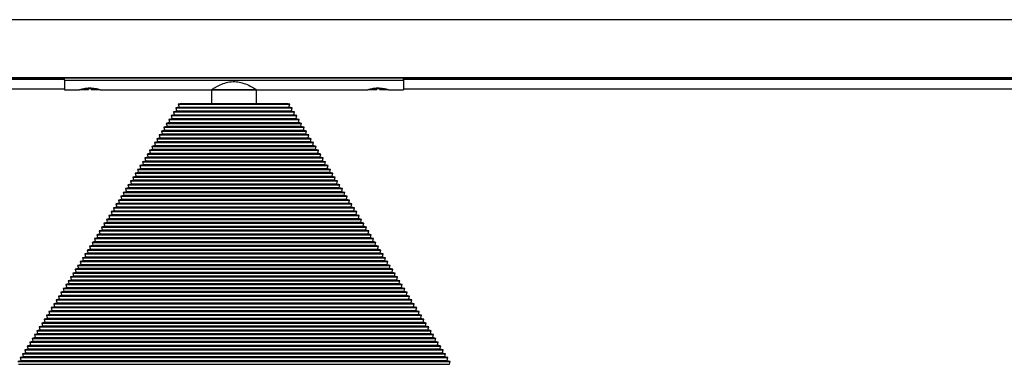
# Model space of a CAD drawing. Header units: millimetres. Extents: x 133 to 3132, y 431 to 1513.
# Tile 3 of 11: x 856 to 1204, y 871 to 993. Entities that reach past the tile are written whole.
import ezdxf

# ---------------------------------------------------------------- set-up
doc = ezdxf.new("R2010")
doc.units = ezdxf.units.MM

msp = doc.modelspace()

# ---------------------------------------------------------------- linework, layer by layer
at = {"color": 7, "linetype": 'Continuous', "lineweight": 25}
for p, q in [((2726.6, 993.04), (226.6, 993.04)), ((226.6, 972.6), (2726.6, 972.6)), ((2726.6, 972.54), (226.6, 972.54)), ((446.6, 972.3), (871.6, 972.3)), ((871.6, 971.94), (446.6, 971.94)), ((871.6, 972.54), (871.6, 972.51)), ((871.6, 971.72), (871.6, 972.51)), ((871.6, 972.51), (991.6, 972.51)), ((871.6, 972.51), (873.1, 972.51)), ((873.1, 972.54), (873.1, 972.51)), ((874.6, 972.54), (874.6, 972.51)), ((877.15, 972.54), (877.15, 972.51)), ((883.2, 972.54), (883.2, 972.51)), ((883.2, 972.51), (975.1, 972.51)), ((975.1, 972.54), (975.1, 972.51)), ((979.15, 972.54), (979.15, 972.51)), ((980.1, 972.54), (980.14, 972.51)), ((985.2, 972.54), (985.2, 972.51)), ((985.2, 972.51), (991.6, 972.51)), ((991.6, 972.54), (991.6, 972.51)), ((991.6, 971.72), (991.6, 972.51)), ((991.6, 972.3), (1416.6, 972.3)), ((1416.6, 971.94), (991.6, 971.94)), ((446.6, 968.59), (871.6, 968.59)), ((871.6, 971.72), (991.6, 971.72)), ((871.6, 971.72), (871.6, 968.29)), ((877.4, 968.38), (880.1, 968.38)), ((881.16, 968.63), (880.16, 968.63)), ((881.1, 968.38), (883.85, 968.38)), ((883.85, 968.38), (883.74, 968.41)), ((979.35, 968.38), (982.1, 968.38)), ((983.05, 968.63), (982.05, 968.63)), ((983.1, 968.38), (985.81, 968.38)), ((991.6, 971.72), (991.6, 968.29)), ((991.6, 968.59), (1416.6, 968.59)), ((871.6, 968.29), (876.85, 968.29)), ((884.3, 968.29), (923.6, 968.29)), ((923.6, 968.29), (923.6, 963.48)), ((939.6, 968.29), (923.6, 968.29)), ((923.6, 968.29), (939.6, 968.29)), ((939.6, 968.29), (978.85, 968.29)), ((939.6, 963.48), (939.6, 968.29)), ((986.3, 968.29), (991.6, 968.29)), ((912.11, 962.12), (911.06, 961.86)), ((911.06, 961.86), (911.31, 960.85)), ((911.06, 961.86), (952.15, 961.86)), ((912.95, 963.48), (911.91, 963.22)), ((911.91, 963.22), (912.16, 962.2)), ((911.91, 963.22), (951.3, 963.22)), ((912.16, 962.2), (912.11, 962.12)), ((912.11, 962.12), (951.1, 962.12)), ((912.16, 962.2), (951.05, 962.2)), ((912.95, 963.48), (950.25, 963.48)), ((951.3, 963.22), (950.25, 963.48)), ((951.05, 962.2), (951.3, 963.22)), ((951.1, 962.12), (951.05, 962.2)), ((952.15, 961.86), (951.1, 962.12)), ((951.9, 960.85), (952.15, 961.86)), ((909.56, 958.05), (908.52, 957.79)), ((910.41, 959.41), (909.36, 959.15)), ((909.36, 959.15), (909.61, 958.13)), ((909.36, 959.15), (953.84, 959.15)), ((909.61, 958.13), (909.56, 958.05)), ((909.56, 958.05), (953.65, 958.05)), ((909.61, 958.13), (953.59, 958.13)), ((911.26, 960.76), (910.21, 960.5)), ((910.21, 960.5), (910.46, 959.49)), ((910.21, 960.5), (953, 960.5)), ((910.46, 959.49), (910.41, 959.41)), ((910.41, 959.41), (952.8, 959.41)), ((910.46, 959.49), (952.74, 959.49)), ((911.31, 960.85), (911.26, 960.76)), ((911.26, 960.76), (951.95, 960.76)), ((911.31, 960.85), (951.9, 960.85)), ((951.95, 960.76), (951.9, 960.85)), ((953, 960.5), (951.95, 960.76)), ((952.74, 959.49), (953, 960.5)), ((952.8, 959.41), (952.74, 959.49)), ((953.84, 959.15), (952.8, 959.41)), ((953.59, 958.13), (953.84, 959.15)), ((953.65, 958.05), (953.59, 958.13)), ((954.69, 957.79), (953.65, 958.05)), ((907.87, 955.33), (906.82, 955.08)), ((906.82, 955.08), (907.07, 954.06)), ((906.82, 955.08), (956.39, 955.08)), ((908.71, 956.69), (907.67, 956.43)), ((907.67, 956.43), (907.92, 955.42)), ((907.67, 956.43), (955.54, 956.43)), ((907.92, 955.42), (907.87, 955.33)), ((907.87, 955.33), (955.34, 955.33)), ((907.92, 955.42), (955.29, 955.42)), ((908.52, 957.79), (908.77, 956.78)), ((908.52, 957.79), (954.69, 957.79)), ((908.77, 956.78), (908.71, 956.69)), ((908.71, 956.69), (954.49, 956.69)), ((908.77, 956.78), (954.44, 956.78)), ((954.44, 956.78), (954.69, 957.79)), ((954.49, 956.69), (954.44, 956.78)), ((955.54, 956.43), (954.49, 956.69)), ((955.29, 955.42), (955.54, 956.43)), ((955.34, 955.33), (955.29, 955.42)), ((956.39, 955.08), (955.34, 955.33)), ((956.14, 954.06), (956.39, 955.08)), ((905.32, 951.26), (904.28, 951.01)), ((904.28, 951.01), (904.53, 949.99)), ((904.28, 951.01), (958.93, 951.01)), ((906.17, 952.62), (905.12, 952.36)), ((905.12, 952.36), (905.38, 951.35)), ((905.12, 952.36), (958.08, 952.36)), ((905.38, 951.35), (905.32, 951.26)), ((905.32, 951.26), (957.89, 951.26)), ((905.38, 951.35), (957.83, 951.35)), ((907.02, 953.98), (905.97, 953.72)), ((905.97, 953.72), (906.22, 952.71)), ((905.97, 953.72), (957.23, 953.72)), ((906.22, 952.71), (906.17, 952.62)), ((906.17, 952.62), (957.04, 952.62)), ((906.22, 952.71), (956.98, 952.71)), ((907.07, 954.06), (907.02, 953.98)), ((907.02, 953.98), (956.19, 953.98)), ((907.07, 954.06), (956.14, 954.06)), ((956.19, 953.98), (956.14, 954.06)), ((957.23, 953.72), (956.19, 953.98)), ((956.98, 952.71), (957.23, 953.72)), ((957.04, 952.62), (956.98, 952.71)), ((958.08, 952.36), (957.04, 952.62)), ((957.83, 951.35), (958.08, 952.36)), ((957.89, 951.26), (957.83, 951.35)), ((958.93, 951.01), (957.89, 951.26)), ((958.68, 949.99), (958.93, 951.01)), ((903.63, 948.55), (902.58, 948.29)), ((902.58, 948.29), (902.83, 947.28)), ((902.58, 948.29), (960.63, 948.29)), ((904.47, 949.91), (903.43, 949.65)), ((903.43, 949.65), (903.68, 948.63)), ((903.43, 949.65), (959.78, 949.65)), ((903.68, 948.63), (903.63, 948.55)), ((903.63, 948.55), (959.58, 948.55)), ((903.68, 948.63), (959.53, 948.63)), ((904.53, 949.99), (904.47, 949.91)), ((904.47, 949.91), (958.73, 949.91)), ((904.53, 949.99), (958.68, 949.99)), ((958.73, 949.91), (958.68, 949.99)), ((959.78, 949.65), (958.73, 949.91)), ((959.53, 948.63), (959.78, 949.65)), ((959.58, 948.55), (959.53, 948.63)), ((960.63, 948.29), (959.58, 948.55)), ((960.38, 947.28), (960.63, 948.29)), ((901.08, 944.48), (900.04, 944.22)), ((900.04, 944.22), (900.29, 943.21)), ((900.04, 944.22), (963.17, 944.22)), ((901.93, 945.84), (900.89, 945.58)), ((900.89, 945.58), (901.14, 944.56)), ((900.89, 945.58), (962.32, 945.58)), ((901.14, 944.56), (901.08, 944.48)), ((901.08, 944.48), (962.12, 944.48)), ((901.14, 944.56), (962.07, 944.56)), ((902.78, 947.19), (901.73, 946.94)), ((901.73, 946.94), (901.98, 945.92)), ((901.73, 946.94), (961.47, 946.94)), ((901.98, 945.92), (901.93, 945.84)), ((901.93, 945.84), (961.28, 945.84)), ((901.98, 945.92), (961.22, 945.92)), ((902.83, 947.28), (902.78, 947.19)), ((902.78, 947.19), (960.43, 947.19)), ((902.83, 947.28), (960.38, 947.28)), ((960.43, 947.19), (960.38, 947.28)), ((961.47, 946.94), (960.43, 947.19)), ((961.22, 945.92), (961.47, 946.94)), ((961.28, 945.84), (961.22, 945.92)), ((962.32, 945.58), (961.28, 945.84)), ((962.07, 944.56), (962.32, 945.58)), ((962.12, 944.48), (962.07, 944.56)), ((963.17, 944.22), (962.12, 944.48)), ((962.92, 943.21), (963.17, 944.22)), ((899.39, 941.77), (898.34, 941.51)), ((898.34, 941.51), (898.59, 940.49)), ((898.34, 941.51), (964.87, 941.51)), ((898.59, 940.49), (898.54, 940.41)), ((898.59, 940.49), (964.62, 940.49)), ((900.23, 943.12), (899.19, 942.86)), ((899.19, 942.86), (899.44, 941.85)), ((899.19, 942.86), (964.02, 942.86)), ((899.44, 941.85), (899.39, 941.77)), ((899.39, 941.77), (963.82, 941.77)), ((899.44, 941.85), (963.77, 941.85)), ((900.29, 943.21), (900.23, 943.12)), ((900.23, 943.12), (962.97, 943.12)), ((900.29, 943.21), (962.92, 943.21)), ((962.97, 943.12), (962.92, 943.21)), ((964.02, 942.86), (962.97, 943.12)), ((963.77, 941.85), (964.02, 942.86)), ((963.82, 941.77), (963.77, 941.85)), ((964.87, 941.51), (963.82, 941.77)), ((964.62, 940.49), (964.87, 941.51)), ((964.67, 940.41), (964.62, 940.49)), ((896.84, 937.7), (895.8, 937.44)), ((895.8, 937.44), (896.05, 936.42)), ((895.8, 937.44), (967.41, 937.44)), ((897.69, 939.05), (896.65, 938.79)), ((896.65, 938.79), (896.9, 937.78)), ((896.65, 938.79), (966.56, 938.79)), ((896.9, 937.78), (896.84, 937.7)), ((896.84, 937.7), (966.36, 937.7)), ((896.9, 937.78), (966.31, 937.78)), ((898.54, 940.41), (897.49, 940.15)), ((897.49, 940.15), (897.74, 939.14)), ((897.49, 940.15), (965.71, 940.15)), ((897.74, 939.14), (897.69, 939.05)), ((897.69, 939.05), (965.52, 939.05)), ((897.74, 939.14), (965.46, 939.14)), ((898.54, 940.41), (964.67, 940.41)), ((965.71, 940.15), (964.67, 940.41)), ((965.46, 939.14), (965.71, 940.15)), ((965.52, 939.05), (965.46, 939.14)), ((966.56, 938.79), (965.52, 939.05)), ((966.31, 937.78), (966.56, 938.79)), ((966.36, 937.7), (966.31, 937.78)), ((967.41, 937.44), (966.36, 937.7)), ((967.16, 936.42), (967.41, 937.44)), ((894.3, 933.62), (893.25, 933.37)), ((895.15, 934.98), (894.1, 934.72)), ((894.1, 934.72), (894.35, 933.71)), ((894.1, 934.72), (969.1, 934.72)), ((894.35, 933.71), (894.3, 933.62)), ((894.3, 933.62), (968.91, 933.62)), ((894.35, 933.71), (968.85, 933.71)), ((896, 936.34), (894.95, 936.08)), ((894.95, 936.08), (895.2, 935.07)), ((894.95, 936.08), (968.26, 936.08)), ((895.2, 935.07), (895.15, 934.98)), ((895.15, 934.98), (968.06, 934.98)), ((895.2, 935.07), (968.01, 935.07)), ((896.05, 936.42), (896, 936.34)), ((896, 936.34), (967.21, 936.34)), ((896.05, 936.42), (967.16, 936.42)), ((967.21, 936.34), (967.16, 936.42)), ((968.26, 936.08), (967.21, 936.34)), ((968.01, 935.07), (968.26, 936.08)), ((968.06, 934.98), (968.01, 935.07)), ((969.1, 934.72), (968.06, 934.98)), ((968.85, 933.71), (969.1, 934.72)), ((968.91, 933.62), (968.85, 933.71)), ((969.95, 933.37), (968.91, 933.62)), ((892.6, 930.91), (891.56, 930.65)), ((891.56, 930.65), (891.81, 929.64)), ((891.56, 930.65), (971.65, 930.65)), ((893.45, 932.27), (892.41, 932.01)), ((892.41, 932.01), (892.66, 931)), ((892.41, 932.01), (970.8, 932.01)), ((892.66, 931), (892.6, 930.91)), ((892.6, 930.91), (970.6, 930.91)), ((892.66, 931), (970.55, 931)), ((893.25, 933.37), (893.5, 932.35)), ((893.25, 933.37), (969.95, 933.37)), ((893.5, 932.35), (893.45, 932.27)), ((893.45, 932.27), (969.76, 932.27)), ((893.5, 932.35), (969.7, 932.35)), ((969.7, 932.35), (969.95, 933.37)), ((969.76, 932.27), (969.7, 932.35)), ((970.8, 932.01), (969.76, 932.27)), ((970.55, 931), (970.8, 932.01)), ((970.6, 930.91), (970.55, 931)), ((971.65, 930.65), (970.6, 930.91)), ((971.4, 929.64), (971.65, 930.65)), ((890.06, 926.84), (889.02, 926.58)), ((889.02, 926.58), (889.27, 925.57)), ((889.02, 926.58), (974.19, 926.58)), ((890.91, 928.2), (889.86, 927.94)), ((889.86, 927.94), (890.11, 926.92)), ((889.86, 927.94), (973.34, 927.94)), ((890.11, 926.92), (890.06, 926.84)), ((890.06, 926.84), (973.15, 926.84)), ((890.11, 926.92), (973.09, 926.92)), ((891.76, 929.55), (890.71, 929.3)), ((890.71, 929.3), (890.96, 928.28)), ((890.71, 929.3), (972.5, 929.3)), ((890.96, 928.28), (890.91, 928.2)), ((890.91, 928.2), (972.3, 928.2)), ((890.96, 928.28), (972.25, 928.28)), ((891.81, 929.64), (891.76, 929.55)), ((891.76, 929.55), (971.45, 929.55)), ((891.81, 929.64), (971.4, 929.64)), ((971.45, 929.55), (971.4, 929.64)), ((972.5, 929.3), (971.45, 929.55)), ((972.25, 928.28), (972.5, 929.3)), ((972.3, 928.2), (972.25, 928.28)), ((973.34, 927.94), (972.3, 928.2)), ((973.09, 926.92), (973.34, 927.94)), ((973.15, 926.84), (973.09, 926.92)), ((974.19, 926.58), (973.15, 926.84)), ((973.94, 925.57), (974.19, 926.58)), ((888.36, 924.13), (887.32, 923.87)), ((887.32, 923.87), (887.57, 922.85)), ((887.32, 923.87), (975.89, 923.87)), ((889.21, 925.48), (888.17, 925.23)), ((888.17, 925.23), (888.42, 924.21)), ((888.17, 925.23), (975.04, 925.23)), ((888.42, 924.21), (888.36, 924.13)), ((888.36, 924.13), (974.84, 924.13)), ((888.42, 924.21), (974.79, 924.21)), ((889.27, 925.57), (889.21, 925.48)), ((889.21, 925.48), (973.99, 925.48)), ((889.27, 925.57), (973.94, 925.57)), ((973.99, 925.48), (973.94, 925.57)), ((975.04, 925.23), (973.99, 925.48)), ((974.79, 924.21), (975.04, 925.23)), ((974.84, 924.13), (974.79, 924.21)), ((975.89, 923.87), (974.84, 924.13)), ((975.64, 922.85), (975.89, 923.87)), ((885.82, 920.06), (884.78, 919.8)), ((884.78, 919.8), (885.03, 918.78)), ((884.78, 919.8), (978.43, 919.8)), ((886.67, 921.41), (885.62, 921.15)), ((885.62, 921.15), (885.87, 920.14)), ((885.62, 921.15), (977.58, 921.15)), ((885.87, 920.14), (885.82, 920.06)), ((885.82, 920.06), (977.39, 920.06)), ((885.87, 920.14), (977.33, 920.14)), ((887.52, 922.77), (886.47, 922.51)), ((886.47, 922.51), (886.72, 921.5)), ((886.47, 922.51), (976.74, 922.51)), ((886.72, 921.5), (886.67, 921.41)), ((886.67, 921.41), (976.54, 921.41)), ((886.72, 921.5), (976.49, 921.5)), ((887.57, 922.85), (887.52, 922.77)), ((887.52, 922.77), (975.69, 922.77)), ((887.57, 922.85), (975.64, 922.85)), ((975.69, 922.77), (975.64, 922.85)), ((976.74, 922.51), (975.69, 922.77)), ((976.49, 921.5), (976.74, 922.51)), ((976.54, 921.41), (976.49, 921.5)), ((977.58, 921.15), (976.54, 921.41)), ((977.33, 920.14), (977.58, 921.15)), ((977.39, 920.06), (977.33, 920.14)), ((978.43, 919.8), (977.39, 920.06)), ((978.18, 918.78), (978.43, 919.8)), ((884.13, 917.34), (883.08, 917.08)), ((883.08, 917.08), (883.33, 916.07)), ((883.08, 917.08), (980.13, 917.08)), ((883.33, 916.07), (883.28, 915.99)), ((883.33, 916.07), (979.88, 916.07)), ((884.97, 918.7), (883.93, 918.44)), ((883.93, 918.44), (884.18, 917.43)), ((883.93, 918.44), (979.28, 918.44)), ((884.18, 917.43), (884.13, 917.34)), ((884.13, 917.34), (979.08, 917.34)), ((884.18, 917.43), (979.03, 917.43)), ((885.03, 918.78), (884.97, 918.7)), ((884.97, 918.7), (978.23, 918.7)), ((885.03, 918.78), (978.18, 918.78)), ((978.23, 918.7), (978.18, 918.78)), ((979.28, 918.44), (978.23, 918.7)), ((979.03, 917.43), (979.28, 918.44)), ((979.08, 917.34), (979.03, 917.43)), ((980.13, 917.08), (979.08, 917.34)), ((979.88, 916.07), (980.13, 917.08)), ((979.93, 915.99), (979.88, 916.07)), ((881.58, 913.27), (880.54, 913.01)), ((880.54, 913.01), (880.79, 912)), ((880.54, 913.01), (982.67, 913.01)), ((882.43, 914.63), (881.38, 914.37)), ((881.38, 914.37), (881.63, 913.36)), ((881.38, 914.37), (981.82, 914.37)), ((881.63, 913.36), (881.58, 913.27)), ((881.58, 913.27), (981.63, 913.27)), ((881.63, 913.36), (981.57, 913.36)), ((883.28, 915.99), (882.23, 915.73)), ((882.23, 915.73), (882.48, 914.71)), ((882.23, 915.73), (980.97, 915.73)), ((882.48, 914.71), (882.43, 914.63)), ((882.43, 914.63), (980.78, 914.63)), ((882.48, 914.71), (980.72, 914.71)), ((883.28, 915.99), (979.93, 915.99)), ((980.97, 915.73), (979.93, 915.99)), ((980.72, 914.71), (980.97, 915.73)), ((980.78, 914.63), (980.72, 914.71)), ((981.82, 914.37), (980.78, 914.63)), ((981.57, 913.36), (981.82, 914.37)), ((981.63, 913.27), (981.57, 913.36)), ((982.67, 913.01), (981.63, 913.27)), ((982.42, 912), (982.67, 913.01)), ((879.04, 909.2), (877.99, 908.94)), ((879.89, 910.56), (878.84, 910.3)), ((878.84, 910.3), (879.09, 909.29)), ((878.84, 910.3), (984.37, 910.3)), ((879.09, 909.29), (879.04, 909.2)), ((879.04, 909.2), (984.17, 909.2)), ((879.09, 909.29), (984.12, 909.29)), ((880.73, 911.91), (879.69, 911.66)), ((879.69, 911.66), (879.94, 910.64)), ((879.69, 911.66), (983.52, 911.66)), ((879.94, 910.64), (879.89, 910.56)), ((879.89, 910.56), (983.32, 910.56)), ((879.94, 910.64), (983.27, 910.64)), ((880.79, 912), (880.73, 911.91)), ((880.73, 911.91), (982.47, 911.91)), ((880.79, 912), (982.42, 912)), ((982.47, 911.91), (982.42, 912)), ((983.52, 911.66), (982.47, 911.91)), ((983.27, 910.64), (983.52, 911.66)), ((983.32, 910.56), (983.27, 910.64)), ((984.37, 910.3), (983.32, 910.56)), ((984.12, 909.29), (984.37, 910.3)), ((984.17, 909.2), (984.12, 909.29)), ((985.21, 908.94), (984.17, 909.2)), ((877.34, 906.49), (876.3, 906.23)), ((876.3, 906.23), (876.55, 905.21)), ((876.3, 906.23), (986.91, 906.23)), ((878.19, 907.84), (877.15, 907.59)), ((877.15, 907.59), (877.4, 906.57)), ((877.15, 907.59), (986.06, 907.59)), ((877.4, 906.57), (877.34, 906.49)), ((877.34, 906.49), (985.86, 906.49)), ((877.4, 906.57), (985.81, 906.57)), ((877.99, 908.94), (878.24, 907.93)), ((877.99, 908.94), (985.21, 908.94)), ((878.24, 907.93), (878.19, 907.84)), ((878.19, 907.84), (985.02, 907.84)), ((878.24, 907.93), (984.96, 907.93)), ((984.96, 907.93), (985.21, 908.94)), ((985.02, 907.84), (984.96, 907.93)), ((986.06, 907.59), (985.02, 907.84)), ((985.81, 906.57), (986.06, 907.59)), ((985.86, 906.49), (985.81, 906.57)), ((986.91, 906.23), (985.86, 906.49)), ((986.66, 905.21), (986.91, 906.23)), ((874.8, 902.42), (873.75, 902.16)), ((873.75, 902.16), (874, 901.14)), ((873.75, 902.16), (989.45, 902.16)), ((875.65, 903.77), (874.6, 903.52)), ((874.6, 903.52), (874.85, 902.5)), ((874.6, 903.52), (988.61, 903.52)), ((874.85, 902.5), (874.8, 902.42)), ((874.8, 902.42), (988.41, 902.42)), ((874.85, 902.5), (988.36, 902.5)), ((876.49, 905.13), (875.45, 904.87)), ((875.45, 904.87), (875.7, 903.86)), ((875.45, 904.87), (987.76, 904.87)), ((875.7, 903.86), (875.65, 903.77)), ((875.65, 903.77), (987.56, 903.77)), ((875.7, 903.86), (987.51, 903.86)), ((876.55, 905.21), (876.49, 905.13)), ((876.49, 905.13), (986.71, 905.13)), ((876.55, 905.21), (986.66, 905.21)), ((986.71, 905.13), (986.66, 905.21)), ((987.76, 904.87), (986.71, 905.13)), ((987.51, 903.86), (987.76, 904.87)), ((987.56, 903.77), (987.51, 903.86)), ((988.61, 903.52), (987.56, 903.77)), ((988.36, 902.5), (988.61, 903.52)), ((988.41, 902.42), (988.36, 902.5)), ((989.45, 902.16), (988.41, 902.42)), ((989.2, 901.14), (989.45, 902.16)), ((873.1, 899.7), (872.06, 899.44)), ((872.06, 899.44), (872.31, 898.43)), ((872.06, 899.44), (991.15, 899.44)), ((873.95, 901.06), (872.91, 900.8)), ((872.91, 900.8), (873.16, 899.79)), ((872.91, 900.8), (990.3, 900.8)), ((873.16, 899.79), (873.1, 899.7)), ((873.1, 899.7), (990.1, 899.7)), ((873.16, 899.79), (990.05, 899.79)), ((874, 901.14), (873.95, 901.06)), ((873.95, 901.06), (989.26, 901.06)), ((874, 901.14), (989.2, 901.14)), ((989.26, 901.06), (989.2, 901.14)), ((990.3, 900.8), (989.26, 901.06)), ((990.05, 899.79), (990.3, 900.8)), ((990.1, 899.7), (990.05, 899.79)), ((991.15, 899.44), (990.1, 899.7)), ((990.9, 898.43), (991.15, 899.44)), ((870.56, 895.63), (869.51, 895.37)), ((869.51, 895.37), (869.76, 894.36)), ((869.51, 895.37), (993.69, 895.37)), ((871.41, 896.99), (870.36, 896.73)), ((870.36, 896.73), (870.61, 895.72)), ((870.36, 896.73), (992.85, 896.73)), ((870.61, 895.72), (870.56, 895.63)), ((870.56, 895.63), (992.65, 895.63)), ((870.61, 895.72), (992.59, 895.72)), ((872.26, 898.35), (871.21, 898.09)), ((871.21, 898.09), (871.46, 897.07)), ((871.21, 898.09), (992, 898.09)), ((871.46, 897.07), (871.41, 896.99)), ((871.41, 896.99), (991.8, 896.99)), ((871.46, 897.07), (991.75, 897.07)), ((872.31, 898.43), (872.26, 898.35)), ((872.26, 898.35), (990.95, 898.35)), ((872.31, 898.43), (990.9, 898.43)), ((990.95, 898.35), (990.9, 898.43)), ((992, 898.09), (990.95, 898.35)), ((991.75, 897.07), (992, 898.09)), ((991.8, 896.99), (991.75, 897.07)), ((992.85, 896.73), (991.8, 896.99)), ((992.59, 895.72), (992.85, 896.73)), ((992.65, 895.63), (992.59, 895.72)), ((993.69, 895.37), (992.65, 895.63)), ((993.44, 894.36), (993.69, 895.37)), ((868.86, 892.92), (867.82, 892.66)), ((867.82, 892.66), (868.07, 891.65)), ((867.82, 892.66), (995.39, 892.66)), ((869.71, 894.28), (868.67, 894.02)), ((868.67, 894.02), (868.92, 893)), ((868.67, 894.02), (994.54, 894.02)), ((868.92, 893), (868.86, 892.92)), ((868.86, 892.92), (994.34, 892.92)), ((868.92, 893), (994.29, 893)), ((869.76, 894.36), (869.71, 894.28)), ((869.71, 894.28), (993.5, 894.28)), ((869.76, 894.36), (993.44, 894.36)), ((993.5, 894.28), (993.44, 894.36)), ((994.54, 894.02), (993.5, 894.28)), ((994.29, 893), (994.54, 894.02)), ((994.34, 892.92), (994.29, 893)), ((995.39, 892.66), (994.34, 892.92)), ((995.14, 891.65), (995.39, 892.66)), ((866.32, 888.85), (865.27, 888.59)), ((865.27, 888.59), (865.53, 887.58)), ((865.27, 888.59), (997.93, 888.59)), ((867.17, 890.2), (866.12, 889.95)), ((866.12, 889.95), (866.37, 888.93)), ((866.12, 889.95), (997.08, 889.95)), ((866.37, 888.93), (866.32, 888.85)), ((866.32, 888.85), (996.89, 888.85)), ((866.37, 888.93), (996.83, 888.93)), ((868.02, 891.56), (866.97, 891.3)), ((866.97, 891.3), (867.22, 890.29)), ((866.97, 891.3), (996.24, 891.3)), ((867.22, 890.29), (867.17, 890.2)), ((867.17, 890.2), (996.04, 890.2)), ((867.22, 890.29), (995.99, 890.29)), ((868.07, 891.65), (868.02, 891.56)), ((868.02, 891.56), (995.19, 891.56)), ((868.07, 891.65), (995.14, 891.65)), ((995.19, 891.56), (995.14, 891.65)), ((996.24, 891.3), (995.19, 891.56)), ((995.99, 890.29), (996.24, 891.3)), ((996.04, 890.2), (995.99, 890.29)), ((997.08, 889.95), (996.04, 890.2)), ((996.83, 888.93), (997.08, 889.95)), ((996.89, 888.85), (996.83, 888.93)), ((997.93, 888.59), (996.89, 888.85)), ((997.68, 887.58), (997.93, 888.59)), ((863.78, 884.78), (862.73, 884.52)), ((864.62, 886.13), (863.58, 885.88)), ((863.58, 885.88), (863.83, 884.86)), ((863.58, 885.88), (999.63, 885.88)), ((863.83, 884.86), (863.78, 884.78)), ((863.78, 884.78), (999.43, 884.78)), ((863.83, 884.86), (999.38, 884.86)), ((865.47, 887.49), (864.43, 887.23)), ((864.43, 887.23), (864.68, 886.22)), ((864.43, 887.23), (998.78, 887.23)), ((864.68, 886.22), (864.62, 886.13)), ((864.62, 886.13), (998.58, 886.13)), ((864.68, 886.22), (998.53, 886.22)), ((865.53, 887.58), (865.47, 887.49)), ((865.47, 887.49), (997.74, 887.49)), ((865.53, 887.58), (997.68, 887.58)), ((997.74, 887.49), (997.68, 887.58)), ((998.78, 887.23), (997.74, 887.49)), ((998.53, 886.22), (998.78, 887.23)), ((998.58, 886.13), (998.53, 886.22)), ((999.63, 885.88), (998.58, 886.13)), ((999.38, 884.86), (999.63, 885.88)), ((999.43, 884.78), (999.38, 884.86)), ((1000.48, 884.52), (999.43, 884.78)), ((862.08, 882.06), (861.04, 881.81)), ((861.04, 881.81), (861.29, 880.79)), ((861.04, 881.81), (1002.17, 881.81)), ((862.93, 883.42), (861.88, 883.16)), ((861.88, 883.16), (862.13, 882.15)), ((861.88, 883.16), (1001.32, 883.16)), ((862.13, 882.15), (862.08, 882.06)), ((862.08, 882.06), (1001.13, 882.06)), ((862.13, 882.15), (1001.07, 882.15)), ((862.73, 884.52), (862.98, 883.5)), ((862.73, 884.52), (1000.48, 884.52)), ((862.98, 883.5), (862.93, 883.42)), ((862.93, 883.42), (1000.28, 883.42)), ((862.98, 883.5), (1000.23, 883.5)), ((1000.23, 883.5), (1000.48, 884.52)), ((1000.28, 883.42), (1000.23, 883.5)), ((1001.32, 883.16), (1000.28, 883.42)), ((1001.07, 882.15), (1001.32, 883.16)), ((1001.13, 882.06), (1001.07, 882.15)), ((1002.17, 881.81), (1001.13, 882.06)), ((1001.92, 880.79), (1002.17, 881.81)), ((859.54, 877.99), (858.49, 877.73)), ((858.49, 877.73), (858.74, 876.72)), ((858.49, 877.73), (1004.72, 877.73)), ((860.38, 879.35), (859.34, 879.09)), ((859.34, 879.09), (859.59, 878.08)), ((859.34, 879.09), (1003.87, 879.09)), ((859.59, 878.08), (859.54, 877.99)), ((859.54, 877.99), (1003.67, 877.99)), ((859.59, 878.08), (1003.62, 878.08)), ((861.23, 880.71), (860.19, 880.45)), ((860.19, 880.45), (860.44, 879.43)), ((860.19, 880.45), (1003.02, 880.45)), ((860.44, 879.43), (860.38, 879.35)), ((860.38, 879.35), (1002.82, 879.35)), ((860.44, 879.43), (1002.77, 879.43)), ((861.29, 880.79), (861.23, 880.71)), ((861.23, 880.71), (1001.97, 880.71)), ((861.29, 880.79), (1001.92, 880.79)), ((1001.97, 880.71), (1001.92, 880.79)), ((1003.02, 880.45), (1001.97, 880.71)), ((1002.77, 879.43), (1003.02, 880.45)), ((1002.82, 879.35), (1002.77, 879.43)), ((1003.87, 879.09), (1002.82, 879.35)), ((1003.62, 878.08), (1003.87, 879.09)), ((1003.67, 877.99), (1003.62, 878.08)), ((1004.72, 877.73), (1003.67, 877.99)), ((1004.47, 876.72), (1004.72, 877.73)), ((857.84, 875.28), (856.8, 875.02)), ((856.8, 875.02), (857.05, 874.01)), ((856.8, 875.02), (1006.41, 875.02)), ((858.69, 876.64), (857.64, 876.38)), ((857.64, 876.38), (857.89, 875.36)), ((857.64, 876.38), (1005.56, 876.38)), ((857.89, 875.36), (857.84, 875.28)), ((857.84, 875.28), (1005.37, 875.28)), ((857.89, 875.36), (1005.31, 875.36)), ((858.74, 876.72), (858.69, 876.64)), ((858.69, 876.64), (1004.52, 876.64)), ((858.74, 876.72), (1004.47, 876.72)), ((1004.52, 876.64), (1004.47, 876.72)), ((1005.56, 876.38), (1004.52, 876.64)), ((1005.31, 875.36), (1005.56, 876.38)), ((1005.37, 875.28), (1005.31, 875.36)), ((1006.41, 875.02), (1005.37, 875.28)), ((1006.16, 874.01), (1006.41, 875.02)), ((856.15, 872.57), (855.1, 872.31)), ((855.1, 872.31), (1008.11, 872.31)), ((855.35, 871.29), (1007.86, 871.29)), ((856.99, 873.92), (855.95, 873.66)), ((855.95, 873.66), (856.2, 872.65)), ((855.95, 873.66), (1007.26, 873.66)), ((856.2, 872.65), (856.15, 872.57)), ((856.15, 872.57), (1007.06, 872.57)), ((856.2, 872.65), (1007.01, 872.65)), ((857.05, 874.01), (856.99, 873.92)), ((856.99, 873.92), (1006.21, 873.92)), ((857.05, 874.01), (1006.16, 874.01)), ((1006.21, 873.92), (1006.16, 874.01)), ((1007.26, 873.66), (1006.21, 873.92)), ((1007.01, 872.65), (1007.26, 873.66)), ((1007.06, 872.57), (1007.01, 872.65)), ((1008.11, 872.31), (1007.06, 872.57)), ((1007.86, 871.29), (1008.11, 872.31))]:
    msp.add_line(p, q, dxfattribs=at)
at = {"color": 7, "linetype": 'Continuous', "lineweight": 25, "flags": 128}
for points in [[(878.47, 972.54), (878.47, 972.52), (878.48, 972.51)], [(882.87, 972.54), (882.86, 972.52), (882.86, 972.51)], [(980.35, 972.51), (980.35, 972.52), (980.34, 972.54)], [(984.73, 972.51), (984.74, 972.52), (984.74, 972.54)], [(881.05, 968.63), (881.06, 968.52), (881.07, 968.44), (881.09, 968.39), (881.1, 968.38), (881.12, 968.39), (881.13, 968.44), (881.15, 968.52), (881.16, 968.63)], [(982.05, 968.63), (982.06, 968.52), (982.07, 968.44), (982.09, 968.39), (982.1, 968.38), (982.12, 968.39), (982.13, 968.44), (982.15, 968.52), (982.16, 968.63)]]:
    msp.add_lwpolyline(points, dxfattribs=at)
at = {"color": 7, "linetype": 'Continuous', "lineweight": 25}
for centre, start, end in [((879.67, 968.61), 331.9229, 2.3786), ((983.54, 968.61), 177.6214, 208.0771)]:
    msp.add_arc(centre, 0.493, start, end, dxfattribs=at)
for points, knots in [([(984.97, 972.51), (984.97, 972.51), (984.98, 972.52), (984.99, 972.53), (984.99, 972.54)], [0, 0, 0, 0, 0.240123, 1, 1, 1, 1]), ([(876.85, 968.29), (876.89, 968.31), (876.97, 968.33), (877.59, 968.5), (878.51, 968.7), (879.68, 968.86), (880.95, 968.89), (882.16, 968.79), (883.2, 968.6), (883.96, 968.41), (884.35, 968.29), (884.31, 968.3), (884.3, 968.31)], [0, 0, 0, 0, 0.104171, 0.20824, 0.315012, 0.424139, 0.530179, 0.632423, 0.736104, 0.844106, 0.952783, 1, 1, 1, 1]), ([(883.74, 968.41), (883.74, 968.41), (883.7, 968.43), (883.48, 968.48), (883.07, 968.58), (882.57, 968.68), (881.6, 968.8), (880.52, 968.84), (879.42, 968.77), (878.47, 968.63), (877.78, 968.48), (877.39, 968.38), (877.4, 968.39), (877.4, 968.39)], [0, 0, 0, 0, 0.000891, 0.120402, 0.121161, 0.238401, 0.351789, 0.465702, 0.58346, 0.702378, 0.818695, 0.933862, 1, 1, 1, 1]), ([(923.6, 968.29), (923.63, 968.31), (923.69, 968.35), (924.35, 968.77), (925.72, 969.56), (927.65, 970.47), (930.02, 971.16), (932.41, 971.25), (934.78, 970.75), (936.92, 969.86), (938.67, 968.88), (939.51, 968.35), (939.58, 968.31), (939.6, 968.29)], [0, 0, 0, 0, 0.053817, 0.141906, 0.236616, 0.345785, 0.439986, 0.534823, 0.616172, 0.725638, 0.836474, 0.950451, 1, 1, 1, 1]), ([(978.85, 968.29), (978.89, 968.31), (978.97, 968.33), (979.59, 968.5), (980.51, 968.7), (981.68, 968.86), (982.95, 968.89), (984.16, 968.79), (985.2, 968.6), (985.96, 968.41), (986.35, 968.29), (986.31, 968.3), (986.3, 968.31)], [0, 0, 0, 0, 0.104171, 0.20824, 0.315012, 0.424139, 0.530179, 0.632423, 0.736104, 0.844106, 0.952783, 1, 1, 1, 1]), ([(985.81, 968.39), (985.82, 968.39), (985.84, 968.38), (985.53, 968.45), (984.93, 968.59), (984.03, 968.74), (982.99, 968.83), (981.89, 968.82), (980.85, 968.71), (980.03, 968.56), (979.5, 968.42), (979.35, 968.38), (979.35, 968.38), (979.35, 968.38)], [0, 0, 0, 0, 0.0447731, 0.1395116, 0.2480151, 0.352739, 0.4553283, 0.5602359, 0.668186, 0.7753956, 0.8800292, 0.984579, 1, 1, 1, 1])]:
    msp.add_open_spline(points, degree=3, knots=knots, dxfattribs=at)

doc.saveas('drawing.dxf')
